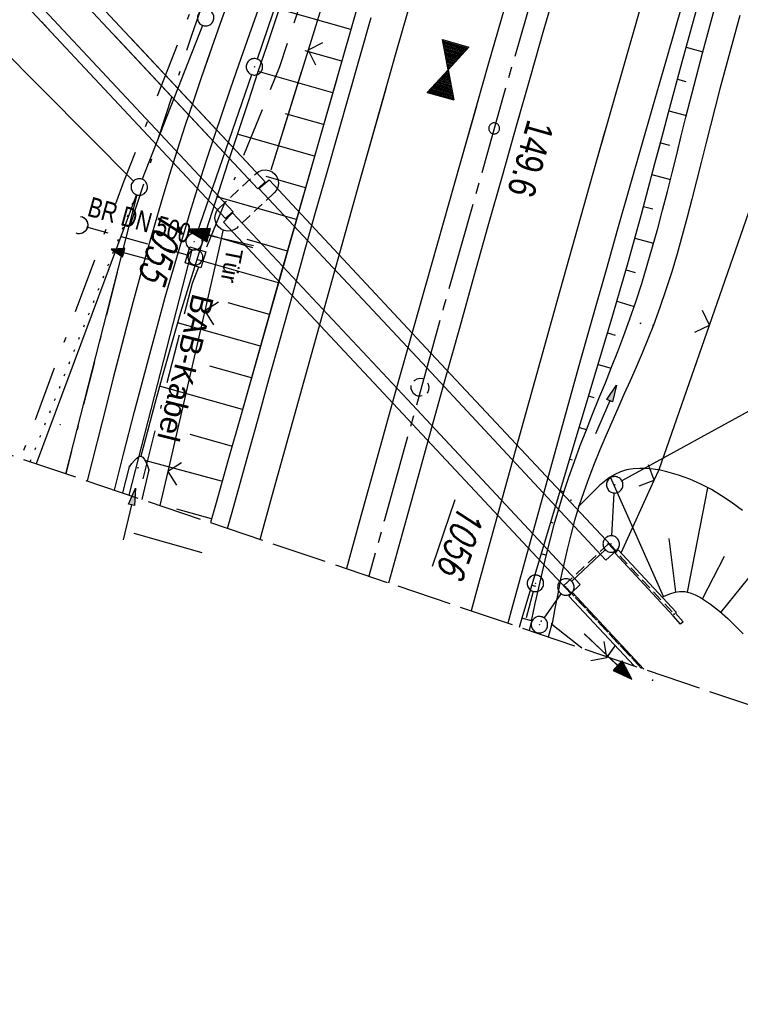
# Model space of a CAD drawing. Extents: x 511997 to 512565, y 475430 to 476399.
# Tile 2 of 32: x 512122 to 512188, y 475430 to 475520. Entities that reach past the tile are written whole.
import ezdxf
from ezdxf.enums import TextEntityAlignment as Align

# ---------------------------------------------------------------- set-up
doc = ezdxf.new("R2010")
doc.units = 0
doc.header["$LTSCALE"] = 10
doc.header["$MEASUREMENT"] = 0
for name, pattern in [('ACAD_ISO16W100', [73, 15, -6.5, 15, -6.5, 15, -7, 1, -7]), ('ACHSE', [5.5, 4, -0.5, 0.5, -0.5]), ('AUSGEZOGEN', [0]), ('LT00', [0]), ('LT08', [0.42, 0.2, -0.1, 0.02, -0.1]), ('LT14', [0.6, 0.5, -0.1]), ('LT17', [0.15, 0.1, -0.05]), ('PUNKTX2_STR', [0.6, 0.1, -0.5]), ('STRICHLINIE2', [0.375, 0.25, -0.125])]:
    doc.linetypes.add(name, pattern=pattern)
doc.layers.get('0').update_dxf_attribs({"linetype": 'LT00'})
for name, color, linetype in [('--WASSER_GRENZE', 180, 'PUNKTX2_STR'), ('-AX-020', 250, 'ACHSE'), ('-Halt-Pfeil', 4, 'LT00'), ('-Haltung', 182, 'STRICHLINIE2'), ('-Haltungsbeschriftung', 182, 'LT00'), ('-HTP-20W', 11, 'LT00'), ('-ST-20-1', 250, 'LT00'), ('BAB-KABEL', 220, 'ACAD_ISO16W100'), ('BAB-KABEL_TEXT', 221, 'Continuous'), ('DFK_AB_FLNR', 7, 'Continuous'), ('DFK_AB_L', 21, 'LT00'), ('DFK_AB_P', 7, 'LT00'), ('DFK_FLUR_NR', 250, 'LT00'), ('DFK_GZPKT', 250, 'LT00'), ('DFK_KATASTER', 250, 'LT00'), ('DFK_TOPO-SYM', 252, 'LT00'), ('GEMEINDEGRENZE', 3, 'LT08'), ('PFEIL', 140, 'AUSGEZOGEN'), ('STROM_UNTER', 80, 'LT08'), ('TOR_TEXT', 11, 'Continuous'), ('V89_AFBR_BAB', 250, 'LT00'), ('V89_BOESCH', 250, 'LT00'), ('V89_BOSCHUNG', 250, 'LT00'), ('V89_BR_KAPPE', 30, 'LT00'), ('V89_BR_WID', 30, 'LT17'), ('V89_BRUECK', 30, 'LT17'), ('V89_GRABEN', 250, 'LT00'), ('V89_KA_MULD', 182, 'LT00'), ('V89_KA_PRUF', 182, 'LT00'), ('V89_LD_MARK', 250, 'LT00'), ('V89_TOR', 10, 'LT00'), ('V89_UK_DURCH', 182, 'LT00'), ('V89_ZAUN', 40, 'LT00'), ('V90_AFBR_BAB', 250, 'LT00'), ('V90_BOESCH', 250, 'LT00'), ('V90_BOSCHUNG', 250, 'LT00'), ('V90_BR_KAPPE', 30, 'LT00'), ('V90_BR_WID', 30, 'LT17'), ('V90_BRUECK', 30, 'LT17'), ('V90_GRABEN', 250, 'LT00'), ('V90_KA_MULD', 182, 'LT00'), ('V90_KA_PRUF', 182, 'LT00'), ('V90_LD_MARK', 250, 'LT00'), ('V90_PK_GR', 1, 'LT00'), ('V90_TOR', 10, 'LT00'), ('V90_UK_DURCH', 182, 'LT00'), ('V90_ZAUN', 40, 'LT00')]:
    doc.layers.add(name, color=color, linetype=linetype)
doc.layers.add('-BLATT_89-RAND', color=7, linetype='LT14', plot=False)
doc.styles.add('Beschrift', font='ARIAL.TTF')
doc.styles.add('Haltungsbeschriftung', font='ARIAL.TTF', dxfattribs={"width": 0.75})
doc.styles.get("Standard").update_dxf_attribs({"font": 'romans.shx'})

# ---------------------------------------------------------------- blocks, each defined once
blk = doc.blocks.new('SYMB7301')
at = {"color": 0, "linetype": 'ByBlock'}
for p, q in [((-0.128693, 0), (0, 0.128693)), ((0, -0.128693), (-0.128693, 0)), ((0, 0.128693), (0.128693, 0)), ((0.128693, 0), (0, -0.128693)), ((0.000059, -0.009738), (0.000059, 0.009897)), ((-0.00901, -0.004339), (-0.002225, -0.009749))]:
    blk.add_line(p, q, dxfattribs=at)
for points in [[(-0.002225, 0.009749), (-0.00901, 0.004339), (-0.00901, -0.004339)], [(0.01, 0), (0.006235, 0.007818), (-0.002225, 0.009749)], [(-0.002225, -0.009749), (0.006235, -0.007818), (0.01, 0)]]:
    blk.add_lwpolyline(points, dxfattribs=at)
blk = doc.blocks.new('SYMB7010')
at = {"color": 0, "linetype": 'ByBlock'}
for points in [[(-0.031408, 0.499213), (-0.093728, 0.49134), (-0.15457, 0.475719), (-0.212975, 0.452595), (-0.268021, 0.422333), (-0.31884, 0.385411), (-0.36463, 0.342411), (-0.40467, 0.29401), (-0.438329, 0.240973), (-0.465074, 0.184136), (-0.484486, 0.124395), (-0.496256, 0.062692), (-0.5002, 0)], [(-0.5002, 0), (-0.496256, -0.062692), (-0.484486, -0.124395), (-0.465075, -0.184136), (-0.438329, -0.240973), (-0.404671, -0.29401), (-0.36463, -0.342411), (-0.31884, -0.385411), (-0.268021, -0.422333), (-0.212975, -0.452595), (-0.154571, -0.475719), (-0.093728, -0.49134), (-0.031408, -0.499213), (0.031408, -0.499213)], [(0.5002, 0), (0.496256, 0.062692), (0.484485, 0.124395), (0.465074, 0.184136), (0.438329, 0.240973), (0.40467, 0.29401), (0.36463, 0.342411), (0.31884, 0.385411), (0.268021, 0.422333), (0.212975, 0.452595), (0.15457, 0.475719), (0.093728, 0.49134), (0.031408, 0.499213), (-0.031408, 0.499213)], [(0.031408, -0.499213), (0.093728, -0.491341), (0.15457, -0.475719), (0.212975, -0.452595), (0.268021, -0.422333), (0.31884, -0.385411), (0.36463, -0.342411), (0.404671, -0.294011), (0.438329, -0.240974), (0.465075, -0.184136), (0.484486, -0.124395), (0.496256, -0.062692), (0.500201, 0)]]:
    blk.add_lwpolyline(points, dxfattribs=at)
blk = doc.blocks.new('SYMB0003')
at = {"color": 0, "linetype": 'ByBlock'}
for p, q in [((-0.015712, 0), (0.010166, 0.012015)), ((0, -0.021257), (-0.015712, 0)), ((0.010166, 0.012015), (0, -0.021257))]:
    blk.add_line(p, q, dxfattribs=at)
for points in [[(-0.031395, 0.499013), (-0.093691, 0.491144), (-0.154509, 0.475528), (-0.21289, 0.452414), (-0.267913, 0.422164), (-0.318712, 0.385257), (-0.364484, 0.342274), (-0.404509, 0.293893), (-0.438154, 0.240877), (-0.464888, 0.184062), (-0.484292, 0.124345), (-0.496058, 0.062667), (-0.5, 0)], [(-0.5, 0), (-0.496058, -0.062667), (-0.484292, -0.124345), (-0.464888, -0.184062), (-0.438154, -0.240877), (-0.404509, -0.293893), (-0.364485, -0.342274), (-0.318712, -0.385257), (-0.267914, -0.422164), (-0.21289, -0.452414), (-0.154509, -0.475529), (-0.093691, -0.491144), (-0.031395, -0.499014), (0.031395, -0.499014)], [(0.5, 0), (0.496057, 0.062667), (0.484292, 0.124345), (0.464888, 0.184062), (0.438153, 0.240877), (0.404509, 0.293893), (0.364484, 0.342274), (0.318712, 0.385257), (0.267913, 0.422164), (0.21289, 0.452414), (0.154509, 0.475528), (0.093691, 0.491144), (0.031395, 0.499013), (-0.031395, 0.499013)], [(0.031395, -0.499014), (0.093691, -0.491144), (0.154509, -0.475529), (0.21289, -0.452414), (0.267914, -0.422164), (0.318712, -0.385257), (0.364485, -0.342274), (0.404509, -0.293893), (0.438154, -0.240877), (0.464889, -0.184062), (0.484292, -0.124345), (0.496058, -0.062667), (0.5, 0)]]:
    blk.add_lwpolyline(points, dxfattribs=at)
blk = doc.blocks.new('SYMB0002')
at = {"color": 0, "linetype": 'ByBlock'}
for points in [[(-0.031395, 0.499013), (-0.093691, 0.491144), (-0.154509, 0.475528), (-0.21289, 0.452414), (-0.267913, 0.422164), (-0.318712, 0.385257), (-0.364484, 0.342274), (-0.404509, 0.293893), (-0.438154, 0.240877), (-0.464888, 0.184062), (-0.484292, 0.124345), (-0.496058, 0.062667), (-0.5, 0)], [(-0.5, 0), (-0.496058, -0.062667), (-0.484292, -0.124345), (-0.464888, -0.184062), (-0.438154, -0.240877), (-0.404509, -0.293893), (-0.364485, -0.342274), (-0.318712, -0.385257), (-0.267914, -0.422164), (-0.21289, -0.452414), (-0.154509, -0.475529), (-0.093691, -0.491144), (-0.031395, -0.499014), (0.031395, -0.499014)], [(0.5, 0), (0.496057, 0.062667), (0.484292, 0.124345), (0.464888, 0.184062), (0.438153, 0.240877), (0.404509, 0.293893), (0.364484, 0.342274), (0.318712, 0.385257), (0.267913, 0.422164), (0.21289, 0.452414), (0.154509, 0.475528), (0.093691, 0.491144), (0.031395, 0.499013), (-0.031395, 0.499013)], [(0.031395, -0.499014), (0.093691, -0.491144), (0.154509, -0.475529), (0.21289, -0.452414), (0.267914, -0.422164), (0.318712, -0.385257), (0.364485, -0.342274), (0.404509, -0.293893), (0.438154, -0.240877), (0.464889, -0.184062), (0.484292, -0.124345), (0.496058, -0.062667), (0.5, 0)]]:
    blk.add_lwpolyline(points, dxfattribs=at)
blk = doc.blocks.new('SYMB0011')
at = {"color": 0, "linetype": 'ByBlock'}
for p, q in [((0.5, 0), (-0.5, 0)), ((0, 0.5), (0, -0.5))]:
    blk.add_line(p, q, dxfattribs=at)
blk = doc.blocks.new('SYMB0070')
at = {"color": 0, "linetype": 'ByBlock'}
for p, q in [((-0.5, 0), (0.2, 0)), ((0.5, 0), (0.2, 0.1)), ((0.2, 0.1), (0.2, 0)), ((0.468, 0), (0.21, 0.086)), ((0.21, 0.086), (0.21, -0.086)), ((0.21, -0.086), (0.468, 0)), ((0.22, -0.072), (0.437, 0)), ((0.23, -0.058), (0.405, 0)), ((0.24, -0.045), (0.374, 0)), ((0.342, 0), (0.25, 0.031)), ((0.25, 0.031), (0.25, -0.031)), ((0.25, -0.031), (0.342, 0)), ((0.26, -0.017), (0.31, 0)), ((0.27, -0.003), (0.279, 0))]:
    blk.add_line(p, q, dxfattribs=at)
for points in [[(0.2, 0), (0.2, -0.1), (0.5, 0)], [(0.437, 0), (0.22, 0.072), (0.22, -0.072)], [(0.405, 0), (0.23, 0.058), (0.23, -0.058)], [(0.374, 0), (0.24, 0.045), (0.24, -0.045)], [(0.31, 0), (0.26, 0.017), (0.26, -0.017)], [(0.279, 0), (0.27, 0.003), (0.27, -0.003)]]:
    blk.add_lwpolyline(points, dxfattribs=at)
blk = doc.blocks.new('SYMB1210')
at = {"color": 0, "linetype": 'ByBlock'}
blk.add_line((0.018815, -0.179014), (0.055623, -0.17119), dxfattribs=at)
for points in [[(-0.2, -0.2), (-0.2, 0.2), (0.2, 0.2), (0.2, -0.2), (-0.2, -0.2)], [(0.018815, 0.179014), (-0.018815, 0.179014), (-0.055623, 0.17119), (-0.09, 0.155885), (-0.120444, 0.133766), (-0.145623, 0.105801), (-0.164438, 0.073213), (-0.176067, 0.037424), (-0.18, 0)], [(-0.18, 0), (-0.176067, -0.037424), (-0.164438, -0.073213), (-0.145623, -0.105801), (-0.120444, -0.133766), (-0.09, -0.155885), (-0.055623, -0.17119), (-0.018815, -0.179014), (0.018815, -0.179014)], [(0.18, 0), (0.176067, 0.037424), (0.164438, 0.073213), (0.145623, 0.105801), (0.120444, 0.133766), (0.09, 0.155885), (0.055623, 0.17119), (0.018815, 0.179014)], [(0.055623, -0.17119), (0.09, -0.155885), (0.120444, -0.133766), (0.145623, -0.105801), (0.164438, -0.073213), (0.176067, -0.037424), (0.18, 0)]]:
    blk.add_lwpolyline(points, dxfattribs=at)
blk = doc.blocks.new('SYMB1107')
at = {"color": 0, "linetype": 'ByBlock'}
for points in [[(-0.2, 0), (-0.196157, 0.039018), (-0.184776, 0.076537), (-0.166294, 0.111114), (-0.141421, 0.141421), (-0.111114, 0.166294), (-0.076537, 0.184776), (-0.039018, 0.196157), (0, 0.2)], [(0, 0.2), (0.039018, 0.196157), (0.076537, 0.184776), (0.111114, 0.166294), (0.141421, 0.141421), (0.166294, 0.111114), (0.184776, 0.076537), (0.196157, 0.039018), (0.2, 0)]]:
    blk.add_lwpolyline(points, dxfattribs=at)
blk = doc.blocks.new('SYMB0024')
at = {"color": 0, "linetype": 'ByBlock'}
for p, q in [((-0.5, 0.5), (0, 0)), ((0, 0), (0.5, 0.5))]:
    blk.add_line(p, q, dxfattribs=at)
blk = doc.blocks.new('Pfreil3')
at = {"layer": 'PFEIL'}
blk.add_hatch(color=256, dxfattribs=at).paths.add_polyline_path([(-1.549, 0.273), (-1.549, -0.273), (0, 0)])
for p, q in [((-1.549, 0), (-4.831, 0)), ((-1.549, -0.273), (-1.549, 0.273)), ((-1.549, 0.273), (0, 0)), ((0, 0), (-1.549, -0.273))]:
    blk.add_line(p, q, dxfattribs=at)
blk = doc.blocks.new('SYMB0072')
at = {"color": 0, "linetype": 'ByBlock'}
for p, q in [((-0.5, -0.25), (-0.5, 0.25)), ((-0.5, 0.25), (0, 0)), ((-0.5, -0.25), (-0.5, 0.25)), ((-0.48, -0.24), (-0.48, 0.24)), ((-0.46, -0.23), (-0.46, 0.23)), ((-0.44, -0.22), (-0.44, 0.22)), ((-0.42, -0.21), (-0.42, 0.21)), ((-0.4, -0.2), (-0.4, 0.2)), ((-0.38, -0.19), (-0.38, 0.19)), ((-0.36, -0.18), (-0.36, 0.18)), ((0.36, -0.18), (0.36, 0.18)), ((0.38, -0.19), (0.38, 0.19)), ((0.4, -0.2), (0.4, 0.2)), ((0.42, -0.21), (0.42, 0.21)), ((0.44, -0.22), (0.44, 0.22)), ((0.46, -0.23), (0.46, 0.23)), ((0.48, -0.24), (0.48, 0.24)), ((0.5, -0.25), (0.5, 0.25)), ((0, 0), (-0.5, -0.25)), ((-0.34, -0.17), (-0.34, 0.17)), ((-0.32, -0.16), (-0.32, 0.16)), ((-0.3, -0.15), (-0.3, 0.15)), ((-0.28, -0.14), (-0.28, 0.14)), ((-0.26, -0.13), (-0.26, 0.13)), ((-0.24, -0.12), (-0.24, 0.12)), ((-0.22, -0.11), (-0.22, 0.11)), ((-0.2, -0.1), (-0.2, 0.1)), ((-0.18, -0.09), (-0.18, 0.09)), ((-0.16, -0.08), (-0.16, 0.08)), ((-0.14, -0.07), (-0.14, 0.07)), ((-0.12, -0.06), (-0.12, 0.06)), ((-0.1, -0.05), (-0.1, 0.05)), ((-0.08, -0.04), (-0.08, 0.04)), ((-0.06, -0.03), (-0.06, 0.03)), ((-0.04, -0.02), (-0.04, 0.02)), ((-0.02, -0.01), (-0.02, 0.01)), ((0.02, -0.01), (0.02, 0.01)), ((0.04, -0.02), (0.04, 0.02)), ((0.06, -0.03), (0.06, 0.03)), ((0.08, -0.04), (0.08, 0.04)), ((0.1, -0.05), (0.1, 0.05)), ((0.12, -0.06), (0.12, 0.06)), ((0.14, -0.07), (0.14, 0.07)), ((0.16, -0.08), (0.16, 0.08)), ((0.18, -0.09), (0.18, 0.09)), ((0.2, -0.1), (0.2, 0.1)), ((0.22, -0.11), (0.22, 0.11)), ((0.24, -0.12), (0.24, 0.12)), ((0.26, -0.13), (0.26, 0.13)), ((0.28, -0.14), (0.28, 0.14)), ((0.3, -0.15), (0.3, 0.15)), ((0.32, -0.16), (0.32, 0.16)), ((0.34, -0.17), (0.34, 0.17))]:
    blk.add_line(p, q, dxfattribs=at)
blk.add_lwpolyline([(0, 0), (0.5, 0.25), (0.5, -0.25), (0, 0)], dxfattribs=at)

msp = doc.modelspace()

# ---------------------------------------------------------------- linework, layer by layer
at = {"layer": '--WASSER_GRENZE', "ltscale": 0.2}
msp.add_line((512122.986, 475479.847), (512132.643, 475504.173), dxfattribs=at)
at = {"layer": '-AX-020', "ltscale": 0.2, "flags": 128}
msp.add_lwpolyline([(512469.633, 476339.086), (512464.81, 476328.445), (512455.84, 476308.46), (512446.944, 476288.443), (512438.12, 476268.394), (512429.37, 476248.313), (512420.694, 476228.2), (512412.09, 476208.055), (512403.561, 476187.879), (512395.105, 476167.672), (512386.723, 476147.434), (512378.415, 476127.166), (512370.181, 476106.867), (512362.021, 476086.539), (512353.936, 476066.181), (512345.925, 476045.794), (512337.988, 476025.377), (512330.127, 476004.932), (512322.339, 475984.458), (512314.627, 475963.955), (512306.989, 475943.425), (512299.427, 475922.867), (512291.94, 475902.281), (512284.528, 475881.669), (512277.191, 475861.029), (512269.93, 475840.362), (512262.744, 475819.67), (512255.634, 475798.951), (512248.599, 475778.206), (512241.641, 475757.436), (512234.758, 475736.641), (512227.951, 475715.82), (512221.221, 475694.975), (512214.566, 475674.105), (512207.988, 475653.211), (512201.487, 475632.294), (512200.128, 475627.887), (512194.281, 475608.791), (512188.5, 475589.674), (512182.785, 475570.538), (512177.137, 475551.381), (512171.56, 475532.204), (512166.053, 475513.007), (512160.618, 475493.788), (512155.257, 475474.55), (512153.847, 475469.413)], dxfattribs=at)
at = {"layer": '-BLATT_89-RAND'}
msp.add_lwpolyline([(512293.557, 476398.611), (511997.317, 475522.331), (512269.201, 475430.416), (512565.441, 476306.697), (512293.557, 476398.611)], dxfattribs=at)
at = {"layer": '-Haltung'}
for p, q in [((512137.311, 475498.66), (512128.15, 475501.206)), ((512168.817, 475468.033), (512167.901, 475464.662))]:
    msp.add_line(p, q, dxfattribs=at)
at = {"layer": 'BAB-KABEL', "ltscale": 0.03, "flags": 128}
msp.add_lwpolyline([(512451.513, 476345.212), (512438.563, 476315.939), (512418.177, 476270.118), (512378.72, 476177.833), (512359.892, 476131.364), (512341.348, 476084.783), (512322.575, 476038.314), (512304.817, 475991.341), (512287.677, 475944.24), (512270.282, 475897.168), (512254.121, 475849.696), (512237.768, 475802.276), (512221.53, 475754.824), (512205.859, 475707.192), (512190.782, 475659.377), (512175.78, 475611.52), (512161.516, 475563.423), (512145.692, 475515.804), (512137.725, 475496.074), (512132.797, 475476.53)], dxfattribs=at)
at = {"layer": 'DFK_AB_L'}
for p, q in [((512167.588, 475586.78), (512143.652, 475516.52)), ((512138.165, 475500.589), (512143.166, 475515.101)), ((512132.009, 475476.796), (512137.734, 475499.153)), ((512192.663, 475486.759), (512176.897, 475478.101)), ((512175.965, 475473.089), (512176.196, 475476.991)), ((512175.375, 475471.824), (512172.335, 475468.946)), ((512169.81, 475465.604), (512171.36, 475467.816))]:
    msp.add_line(p, q, dxfattribs=at)
at = {"layer": 'DFK_KATASTER'}
for p, q in [((512132.391, 475505.401), (512080.569, 475557.459)), ((512138.696, 475519.582), (512133.194, 475505.568)), ((512132.658, 475504.167), (512123.533, 475479.662)), ((512126.232, 475478.749), (512132.734, 475504.143))]:
    msp.add_line(p, q, dxfattribs=at)
at = {"layer": 'GEMEINDEGRENZE', "ltscale": 2.5, "flags": 128}
msp.add_lwpolyline([(512284.949, 475476.998), (512267.813, 475490.734), (512251.305, 475522.191), (512242.372, 475555.297), (512229.966, 475584.983), (512227.01, 475610.403), (512238.863, 475661.136), (512275.546, 475791.694), (512297.962, 475860.403), (512299.316, 475864.34), (512322.104, 475898.593), (512340.391, 475931.958), (512366.594, 476019.311), (512318.086, 476028.592), (512312.283, 476031.122), (512305.694, 476033.81), (512287.822, 475996.961), (512243.161, 475928.693), (512232.748, 475919.285), (512200.581, 475820.897), (512193.735, 475799.022), (512174.798, 475704.059), (512153.081, 475591.513), (512137.53, 475520.718), (512131.519, 475505.406), (512122.111, 475480.142)], dxfattribs=at)
at = {"layer": 'STROM_UNTER', "ltscale": 2, "flags": 128}
msp.add_lwpolyline([(512446.369, 476346.951), (512441.892, 476337.518), (512422.539, 476294.305), (512409.881, 476265.147), (512403.866, 476251.367), (512398.739, 476239.701), (512387.194, 476212.416), (512377.329, 476188.659), (512363.534, 476155.453), (512355.322, 476135.553), (512344.463, 476108.791), (512339.243, 476095.976), (512321.539, 476050.791), (512313.701, 476028.7), (512300.89, 475996.826), (512277.431, 475933.712), (512263.448, 475896.168), (512257.639, 475879.287), (512247.911, 475851.33), (512241.343, 475831.491), (512239.156, 475825.047), (512227.449, 475790.801), (512213.665, 475750.663), (512199.436, 475707.54), (512188.929, 475674.396), (512180.505, 475646.828), (512162.536, 475589.792), (512151.757, 475558.716), (512137.695, 475518.747), (512131.717, 475500.22), (512126.236, 475478.748)], dxfattribs=at)
at = {"layer": 'V89_AFBR_BAB'}
for points in [[(512185.543, 475587.268), (512184.132, 475582.567), (512182.724, 475577.866), (512181.321, 475573.164), (512179.922, 475568.459), (512178.531, 475563.753), (512177.12, 475558.948), (512175.716, 475554.14), (512174.318, 475549.331), (512172.924, 475544.52), (512171.533, 475539.709), (512169.832, 475533.82), (512168.134, 475527.931), (512166.44, 475522.04), (512164.75, 475516.148), (512162.149, 475507.039), (512159.562, 475497.926), (512157.898, 475492.033), (512156.241, 475486.137), (512154.592, 475480.239), (512152.954, 475474.338), (512151.79, 475470.109)], [(512141.268, 475522.501), (512140.291, 475519.753), (512139.324, 475517.001), (512138.565, 475514.81), (512137.816, 475512.615), (512137.082, 475510.415), (512136.365, 475508.21), (512135.668, 475505.999), (512134.969, 475503.701), (512134.293, 475501.395), (512133.636, 475499.084), (512132.996, 475496.768), (512132.37, 475494.448), (512131.756, 475492.125), (512131.15, 475489.799), (512130.551, 475487.471), (512129.955, 475485.143), (512128.158, 475478.101), (512128.157, 475478.098)], [(512155.668, 475468.798), (512156.874, 475473.183), (512158.178, 475477.901), (512159.488, 475482.618), (512160.802, 475487.334), (512162.12, 475492.049), (512163.44, 475496.763), (512164.719, 475501.322), (512166.002, 475505.88), (512167.29, 475510.436), (512168.585, 475514.99), (512169.72, 475518.955), (512170.86, 475522.919)], [(512130.652, 475477.255), (512131.485, 475480.533), (512132.491, 475484.427), (512133.175, 475487.028), (512133.868, 475489.627), (512134.574, 475492.223), (512135.294, 475494.815), (512136.031, 475497.402), (512136.786, 475499.983), (512137.561, 475502.558), (512138.359, 475505.126), (512139.057, 475507.307), (512139.771, 475509.483), (512140.5, 475511.655), (512141.24, 475513.822), (512141.992, 475515.986), (512142.963, 475518.742), (512143.947, 475521.494)], [(512182.346, 475521.387), (512181.014, 475516.756), (512179.683, 475512.124), (512178.621, 475508.425), (512177.561, 475504.727), (512176.504, 475501.027), (512175.45, 475497.326), (512174.401, 475493.624), (512173.134, 475489.125), (512171.874, 475484.625), (512170.621, 475480.122), (512169.373, 475475.618), (512168.129, 475471.113), (512166.889, 475466.607), (512166.486, 475465.141)], [(512140.964, 475473.769), (512141.373, 475475.24), (512142.529, 475479.392), (512143.685, 475483.544), (512144.737, 475487.326), (512145.788, 475491.108), (512146.842, 475494.889), (512147.898, 475498.67), (512148.96, 475502.449), (512150.028, 475506.226), (512151.031, 475509.747), (512152.039, 475513.268), (512153.049, 475516.787), (512154.058, 475520.307)]]:
    msp.add_lwpolyline(points, dxfattribs=at)
at = {"layer": 'V89_BOESCH'}
for p, q in [((512173.582, 475476.389), (512172.982, 475475.805)), ((512167.567, 475464.775), (512167.8, 475465.619))]:
    msp.add_line(p, q, dxfattribs=at)
for points in [[(512172.512, 475589.135), (512171.001, 475583.999), (512169.496, 475578.863), (512167.995, 475573.725), (512166.496, 475568.586), (512163.726, 475559.072), (512160.962, 475549.555), (512158.204, 475540.037), (512155.453, 475530.517), (512152.711, 475520.995), (512149.189, 475508.717), (512145.681, 475496.434), (512142.19, 475484.147), (512141.022, 475480.021), (512139.857, 475475.894), (512139.407, 475474.295)], [(512146.129, 475522.47), (512145.326, 475520.099), (512144.529, 475517.725), (512143.737, 475515.35), (512142.827, 475512.62), (512141.92, 475509.888), (512141.019, 475507.155), (512140.125, 475504.419), (512139.243, 475501.679), (512138.375, 475498.936), (512137.522, 475496.188), (512136.689, 475493.434), (512135.877, 475490.674), (512135.09, 475487.907), (512134.329, 475485.133), (512133.906, 475483.536), (512133.488, 475481.938), (512133.074, 475480.34)], [(512167.8, 475465.619), (512176.065, 475493.193), (512176.741, 475495.487), (512177.399, 475497.787), (512178.041, 475500.09), (512178.671, 475502.398), (512179.292, 475504.708), (512179.909, 475507.019), (512180.524, 475509.331), (512181.14, 475511.642), (512182.387, 475516.261), (512183.654, 475520.875)], [(512187.895, 475475.385), (512186.862, 475476.146), (512185.968, 475476.743), (512185.043, 475477.297), (512184.085, 475477.8), (512183.092, 475478.244), (512182.061, 475478.621), (512180.989, 475478.924), (512180.374, 475479.057), (512179.753, 475479.156), (512179.131, 475479.216), (512178.516, 475479.23), (512177.912, 475479.189), (512177.328, 475479.088), (512176.769, 475478.919), (512176.259, 475478.687), (512175.774, 475478.395), (512175.31, 475478.054), (512174.863, 475477.673), (512174.429, 475477.261), (512174.004, 475476.83), (512173.582, 475476.389)], [(512180.555, 475467.516), (512180.95, 475467.689), (512181.345, 475467.843), (512181.74, 475467.961), (512182.135, 475468.024), (512182.621, 475468.008), (512183.104, 475467.898), (512183.583, 475467.711), (512184.054, 475467.465), (512184.515, 475467.175), (512184.963, 475466.859), (512185.777, 475466.224), (512186.54, 475465.56), (512187.259, 475464.87), (512187.941, 475464.16)]]:
    msp.add_lwpolyline(points, dxfattribs=at)
at = {"layer": 'V89_BOSCHUNG'}
for p, q in [((512152.2, 475519.216), (512145.653, 475521.068)), ((512151.372, 475516.333), (512148.034, 475517.277)), ((512182.75, 475517.589), (512184.263, 475517.174)), ((512150.544, 475513.449), (512143.744, 475515.372)), ((512181.961, 475514.69), (512182.733, 475514.483)), ((512181.179, 475511.788), (512182.767, 475511.374)), ((512149.718, 475510.565), (512146.256, 475511.544)), ((512148.892, 475507.681), (512141.849, 475509.673)), ((512180.406, 475508.89), (512181.225, 475508.676)), ((512148.068, 475504.796), (512144.488, 475505.809)), ((512179.635, 475505.99), (512181.318, 475505.551)), ((512147.244, 475501.912), (512139.979, 475503.967)), ((512178.86, 475503.098), (512179.716, 475502.869)), ((512146.421, 475499.027), (512142.741, 475500.068)), ((512178.073, 475500.208), (512179.786, 475499.74)), ((512145.598, 475496.142), (512138.159, 475498.246)), ((512177.269, 475497.329), (512178.105, 475497.09)), ((512144.777, 475493.256), (512141.026, 475494.317)), ((512176.439, 475494.452), (512178.021, 475493.988)), ((512143.957, 475490.371), (512136.413, 475492.504)), ((512175.582, 475491.582), (512176.294, 475491.368)), ((512143.137, 475487.485), (512139.356, 475488.554)), ((512174.721, 475488.708), (512175.914, 475488.35)), ((512142.318, 475484.599), (512134.765, 475486.735)), ((512173.859, 475485.834), (512174.323, 475485.696)), ((512172.998, 475482.961), (512173.664, 475482.761)), ((512141.315, 475481.26), (512137.558, 475482.323)), ((512140.411, 475478.065), (512133.425, 475479.963)), ((512172.137, 475480.087), (512172.365, 475480.019)), ((512180.685, 475467.573), (512175.847, 475478.443)), ((512171.275, 475477.213), (512171.614, 475477.112)), ((512182.877, 475467.96), (512184.725, 475477.472)), ((512139.507, 475474.629), (512136.342, 475475.522)), ((512170.414, 475474.34), (512170.587, 475474.288)), ((512181.805, 475467.975), (512181.202, 475472.853)), ((512185.913, 475466.109), (512191.1, 475472.545)), ((512169.553, 475471.466), (512170.01, 475471.329)), ((512184.239, 475467.353), (512186.24, 475471.233)), ((512168.691, 475468.592), (512169.01, 475468.497)), ((512168.658, 475465.361), (512167.789, 475465.581)), ((512173.249, 475462.855), (512170.504, 475465.023))]:
    msp.add_line(p, q, dxfattribs=at)
at = {"layer": 'V89_BR_KAPPE'}
msp.add_line((512178.887, 475460.949), (512172.387, 475467.917), dxfattribs=at)
for points in [[(512143.728, 475504.685), (512144.386, 475505.336), (512128.503, 475522.329), (512108.614, 475543.601), (512092.05, 475561.283), (512091.377, 475560.683), (512107.919, 475542.984), (512127.852, 475521.668), (512143.728, 475504.685)], [(512141.47, 475502.59), (512140.783, 475501.982), (512124.898, 475518.97), (512105.096, 475540.146), (512088.437, 475557.946), (512089.122, 475558.559), (512105.765, 475540.791), (512125.563, 475519.618), (512141.47, 475502.59)], [(512176.359, 475471.716), (512175.44, 475470.865), (512158.693, 475488.835), (512143.823, 475504.731), (512144.744, 475505.504), (512159.488, 475489.716), (512176.359, 475471.716)], [(512172.23, 475467.831), (512173.08, 475468.668), (512157.357, 475485.498), (512141.424, 475502.503), (512140.608, 475501.651), (512156.934, 475484.209), (512172.23, 475467.831)], [(512176.273, 475471.519), (512176.568, 475471.825), (512181.846, 475466.125), (512181.781, 475466.033), (512182.478, 475465.27), (512182.225, 475465.047), (512181.559, 475465.808), (512176.273, 475471.519)], [(512172.387, 475467.917), (512172.056, 475467.595), (512178.007, 475461.246)]]:
    msp.add_lwpolyline(points, dxfattribs=at)
at = {"layer": 'V89_BR_WID'}
for p, q in [((512171.618, 475468.576), (512175.669, 475472.367)), ((512175.669, 475472.367), (512181.667, 475465.958)), ((512171.618, 475468.576), (512178.694, 475461.014))]:
    msp.add_line(p, q, dxfattribs=at)
at = {"layer": 'V89_BRUECK'}
msp.add_lwpolyline([(512140.145, 475502.887), (512143.559, 475506.083), (512143.815, 475506.27), (512144.11, 475506.384), (512144.424, 475506.418), (512144.737, 475506.369), (512145.026, 475506.24), (512145.272, 475506.041), (512145.458, 475505.785), (512145.571, 475505.489), (512145.603, 475505.175), (512145.553, 475504.862), (512145.423, 475504.574), (512145.223, 475504.329), (512141.797, 475501.122), (512141.54, 475500.959), (512141.251, 475500.865), (512140.948, 475500.846), (512140.649, 475500.903), (512140.374, 475501.033), (512140.14, 475501.227), (512139.962, 475501.473), (512139.851, 475501.756), (512139.813, 475502.058), (512139.852, 475502.359), (512139.965, 475502.642), (512140.145, 475502.887)], dxfattribs=at)
at = {"layer": 'V89_BRUECK', "flags": 128}
msp.add_lwpolyline([(512158.074, 475485.906), (512157.9, 475486.057), (512157.771, 475486.257), (512157.694, 475486.486), (512157.68, 475486.722), (512157.731, 475486.94), (512157.848, 475487.131), (512158.024, 475487.283), (512158.242, 475487.387), (512158.48, 475487.437), (512158.716, 475487.424), (512158.93, 475487.341), (512159.122, 475487.159), (512159.249, 475486.91), (512159.305, 475486.629), (512159.28, 475486.351), (512159.169, 475486.109), (512158.998, 475485.95), (512158.78, 475485.848), (512158.539, 475485.804), (512158.299, 475485.82), (512158.087, 475485.899), (512158.074, 475485.906)], dxfattribs=at)
at = {"layer": 'V89_GRABEN'}
for p, q in [((512131.431, 475476.992), (512132.028, 475479.385)), ((512133.798, 475479.098), (512133.159, 475476.407)), ((512168.683, 475465.459), (512168.436, 475464.481)), ((512170.203, 475463.884), (512170.529, 475465.116))]:
    msp.add_line(p, q, dxfattribs=at)
for points in [[(512168.683, 475465.459), (512169, 475466.912), (512169.321, 475468.364), (512169.65, 475469.812), (512169.992, 475471.257), (512170.351, 475472.697), (512170.73, 475474.13), (512171.135, 475475.555), (512171.568, 475476.971), (512172.052, 475478.428), (512172.565, 475479.876), (512173.103, 475481.315), (512173.66, 475482.749), (512174.229, 475484.179), (512174.806, 475485.607), (512175.385, 475487.034), (512175.959, 475488.463), (512176.524, 475489.895), (512177.072, 475491.332), (512177.6, 475492.776), (512178.166, 475494.42), (512178.701, 475496.074), (512179.209, 475497.737), (512179.693, 475499.408), (512180.157, 475501.085), (512180.605, 475502.768), (512181.04, 475504.454), (512181.466, 475506.144), (512181.887, 475507.835), (512182.307, 475509.527), (512182.728, 475511.218), (512183.47, 475514.142), (512184.232, 475517.059), (512185.015, 475519.969), (512185.824, 475522.872)], [(512187.65, 475520.497), (512186.724, 475517.159), (512185.826, 475513.811), (512184.958, 475510.453), (512184.538, 475508.782), (512184.121, 475507.11), (512183.703, 475505.438), (512183.278, 475503.768), (512182.844, 475502.102), (512182.394, 475500.441), (512181.925, 475498.786), (512181.431, 475497.14), (512180.909, 475495.503), (512180.353, 475493.878), (512179.759, 475492.265), (512179.257, 475490.991), (512178.734, 475489.724), (512178.193, 475488.463), (512177.641, 475487.207), (512177.083, 475485.952), (512176.522, 475484.699), (512175.965, 475483.444), (512175.417, 475482.187), (512174.883, 475480.926), (512174.367, 475479.659), (512173.875, 475478.384), (512173.412, 475477.1), (512172.982, 475475.805), (512172.59, 475474.497), (512172.232, 475473.177), (512171.903, 475471.848), (512171.599, 475470.511), (512171.314, 475469.168), (512171.045, 475467.82), (512170.784, 475466.469), (512170.529, 475465.116)], [(512132.028, 475479.385), (512132.254, 475479.679), (512132.475, 475479.948), (512132.688, 475480.165), (512132.889, 475480.304), (512133.074, 475480.34), (512133.243, 475480.252), (512133.396, 475480.057), (512133.537, 475479.782), (512133.669, 475479.453), (512133.798, 475479.098)]]:
    msp.add_lwpolyline(points, dxfattribs=at)
at = {"layer": 'V89_LD_MARK'}
for points in [[(512143.949, 475472.76), (512145.008, 475476.632), (512148.962, 475490.916), (512152.96, 475505.188), (512156.34, 475517.126), (512159.75, 475529.055), (512163.19, 475540.976), (512166.659, 475552.888), (512170.156, 475564.793), (512173.68, 475576.689), (512177.232, 475588.577), (512180.81, 475600.457), (512184.414, 475612.33), (512188.043, 475624.195), (512191.696, 475636.052), (512197.936, 475656.11), (512204.244, 475676.146), (512210.621, 475696.161), (512217.067, 475716.153), (512223.582, 475736.123), (512230.166, 475756.07), (512236.82, 475775.994), (512243.641, 475796.181)], [(512227.289, 475681.621), (512221.731, 475664.114), (512216.224, 475646.591), (512210.769, 475629.051), (512207.327, 475617.889), (512203.906, 475606.72), (512200.507, 475595.545), (512197.131, 475584.362), (512193.778, 475573.173), (512190.45, 475561.976), (512187.146, 475550.773), (512183.867, 475539.561), (512180.615, 475528.343), (512177.389, 475517.117), (512174.191, 475505.883), (512171.021, 475494.641), (512167.405, 475481.684), (512163.827, 475468.717), (512163.158, 475466.266)]]:
    msp.add_lwpolyline(points, dxfattribs=at)
at = {"layer": 'V89_ZAUN'}
for p, q in [((512152.729, 475531.646), (512148.295, 475517.316)), ((512148.295, 475517.316), (512144.914, 475506.392)), ((512138.884, 475493.581), (512135.518, 475478.964)), ((512135.518, 475478.964), (512134.801, 475475.852)), ((512176.818, 475471.555), (512179.849, 475478.167)), ((512175.581, 475462.066), (512176.29, 475463.078))]:
    msp.add_line(p, q, dxfattribs=at)
for points in [[(512184.88, 475492.293), (512189.411, 475505.289), (512189.567, 475506.516)], [(512140.527, 475500.899), (512140.3, 475499.728), (512138.884, 475493.581)], [(512179.849, 475478.167), (512180.293, 475479.134), (512184.88, 475492.293)]]:
    msp.add_lwpolyline(points, dxfattribs=at)
at = {"layer": 'V90_AFBR_BAB'}
for points in [[(512139.31, 475516.959), (512138.565, 475514.81), (512137.816, 475512.615), (512137.082, 475510.415), (512136.365, 475508.21), (512135.668, 475505.999), (512134.969, 475503.701), (512134.293, 475501.395), (512133.636, 475499.084), (512132.996, 475496.769), (512132.37, 475494.448), (512131.756, 475492.125), (512131.151, 475489.799), (512130.551, 475487.471), (512129.955, 475485.143), (512128.158, 475478.101), (512128.157, 475478.098)], [(512130.652, 475477.255), (512131.485, 475480.533), (512132.491, 475484.427), (512133.175, 475487.028), (512133.868, 475489.628), (512134.574, 475492.223), (512135.294, 475494.815), (512136.031, 475497.402), (512136.786, 475499.983), (512137.561, 475502.558), (512138.359, 475505.126), (512139.057, 475507.307), (512139.771, 475509.483), (512140.5, 475511.655), (512141.24, 475513.822), (512141.992, 475515.986), (512142.141, 475516.409)], [(512140.964, 475473.769), (512141.373, 475475.24), (512142.529, 475479.392), (512143.685, 475483.544), (512144.737, 475487.326), (512145.788, 475491.108), (512146.842, 475494.889), (512147.898, 475498.67), (512148.96, 475502.449), (512150.028, 475506.226), (512151.031, 475509.748), (512152.039, 475513.268), (512152.37, 475514.422)], [(512163.632, 475512.234), (512162.149, 475507.039), (512159.562, 475497.926), (512157.898, 475492.033), (512156.241, 475486.137), (512154.592, 475480.239), (512152.954, 475474.338), (512151.79, 475470.109)], [(512155.668, 475468.798), (512156.874, 475473.183), (512158.178, 475477.901), (512159.488, 475482.618), (512160.802, 475487.334), (512162.12, 475492.049), (512163.44, 475496.763), (512164.719, 475501.322), (512166.002, 475505.88), (512167.29, 475510.436), (512167.583, 475511.467)], [(512178.865, 475509.275), (512178.621, 475508.425), (512177.561, 475504.727), (512176.504, 475501.027), (512175.45, 475497.326), (512174.401, 475493.624), (512173.134, 475489.125), (512171.874, 475484.625), (512170.621, 475480.122), (512169.373, 475475.618), (512168.129, 475471.113), (512166.889, 475466.607), (512166.486, 475465.141)]]:
    msp.add_lwpolyline(points, dxfattribs=at)
at = {"layer": 'V90_BOESCH'}
msp.add_line((512173.582, 475476.389), (512172.982, 475475.805), dxfattribs=at)
for points in [[(512143.972, 475516.054), (512143.737, 475515.35), (512142.827, 475512.62), (512141.92, 475509.888), (512141.019, 475507.155), (512140.125, 475504.419), (512139.243, 475501.679), (512138.375, 475498.936), (512137.522, 475496.188), (512136.689, 475493.434), (512135.877, 475490.674), (512135.09, 475487.907), (512134.329, 475485.133), (512133.906, 475483.536), (512133.488, 475481.938), (512133.074, 475480.34)], [(512150.907, 475514.706), (512149.189, 475508.717), (512145.682, 475496.434), (512142.19, 475484.147), (512141.022, 475480.021), (512139.857, 475475.894), (512139.407, 475474.295)], [(512167.8, 475465.619), (512176.065, 475493.193), (512176.741, 475495.487), (512177.399, 475497.787), (512178.041, 475500.091), (512178.671, 475502.398), (512179.292, 475504.708), (512179.909, 475507.019), (512180.428, 475508.971)], [(512187.895, 475475.385), (512186.862, 475476.146), (512185.968, 475476.743), (512185.043, 475477.297), (512184.085, 475477.8), (512183.092, 475478.244), (512182.061, 475478.621), (512180.989, 475478.924), (512180.374, 475479.057), (512179.753, 475479.156), (512179.131, 475479.217), (512178.516, 475479.23), (512177.912, 475479.189), (512177.328, 475479.088), (512176.769, 475478.919), (512176.259, 475478.687), (512175.774, 475478.395), (512175.31, 475478.054), (512174.863, 475477.673), (512174.429, 475477.261), (512174.004, 475476.83), (512173.582, 475476.389)], [(512180.555, 475467.516), (512180.95, 475467.689), (512181.345, 475467.843), (512181.74, 475467.961), (512182.135, 475468.024), (512182.621, 475468.008), (512183.104, 475467.898), (512183.583, 475467.711), (512184.054, 475467.465), (512184.515, 475467.175), (512184.963, 475466.859), (512185.777, 475466.224), (512186.54, 475465.56), (512187.259, 475464.87), (512187.941, 475464.16)], [(512167.567, 475464.775), (512167.8, 475465.619)]]:
    msp.add_lwpolyline(points, dxfattribs=at)
at = {"layer": 'V90_BOSCHUNG'}
for p, q in [((512150.544, 475513.449), (512143.744, 475515.372)), ((512149.718, 475510.565), (512146.256, 475511.544)), ((512148.892, 475507.681), (512141.849, 475509.673)), ((512180.406, 475508.89), (512181.225, 475508.676)), ((512148.068, 475504.796), (512144.488, 475505.809)), ((512179.635, 475505.99), (512181.318, 475505.551)), ((512147.244, 475501.912), (512139.979, 475503.967)), ((512178.86, 475503.098), (512179.716, 475502.869)), ((512146.421, 475499.027), (512142.741, 475500.068)), ((512178.073, 475500.209), (512179.786, 475499.74)), ((512145.598, 475496.142), (512138.159, 475498.246)), ((512177.269, 475497.329), (512178.105, 475497.09)), ((512144.777, 475493.256), (512141.026, 475494.317)), ((512176.439, 475494.452), (512178.021, 475493.988)), ((512143.957, 475490.371), (512136.413, 475492.504)), ((512175.582, 475491.582), (512176.294, 475491.368)), ((512143.137, 475487.485), (512139.356, 475488.554)), ((512174.721, 475488.708), (512175.914, 475488.35)), ((512142.318, 475484.599), (512134.765, 475486.735)), ((512173.859, 475485.834), (512174.323, 475485.696)), ((512172.998, 475482.961), (512173.664, 475482.761)), ((512141.315, 475481.26), (512137.558, 475482.323)), ((512140.411, 475478.065), (512133.425, 475479.963)), ((512172.137, 475480.087), (512172.365, 475480.019)), ((512180.685, 475467.573), (512175.847, 475478.443)), ((512171.275, 475477.213), (512171.614, 475477.112)), ((512182.877, 475467.96), (512184.725, 475477.472)), ((512139.507, 475474.629), (512136.342, 475475.522)), ((512170.414, 475474.34), (512170.587, 475474.288)), ((512138.663, 475471.555), (512132.451, 475473.308)), ((512181.805, 475467.975), (512181.202, 475472.853)), ((512185.913, 475466.109), (512191.1, 475472.545)), ((512169.553, 475471.466), (512170.01, 475471.329)), ((512184.239, 475467.353), (512186.24, 475471.233)), ((512168.691, 475468.592), (512169.01, 475468.497)), ((512168.658, 475465.361), (512167.789, 475465.58)), ((512173.249, 475462.855), (512170.504, 475465.023))]:
    msp.add_line(p, q, dxfattribs=at)
at = {"layer": 'V90_BR_KAPPE'}
msp.add_line((512130.688, 475518.634), (512143.728, 475504.685), dxfattribs=at)
for points in [[(512141.47, 475502.59), (512140.783, 475501.982), (512124.898, 475518.97), (512123.997, 475519.934)], [(512125.55, 475519.632), (512125.563, 475519.618), (512141.47, 475502.59)], [(512143.728, 475504.685), (512144.386, 475505.336), (512132.238, 475518.333)], [(512176.359, 475471.716), (512175.44, 475470.865), (512158.693, 475488.835), (512143.823, 475504.731), (512144.744, 475505.504), (512159.488, 475489.716), (512176.359, 475471.716)], [(512172.23, 475467.831), (512173.08, 475468.668), (512157.357, 475485.498), (512141.424, 475502.503), (512140.608, 475501.651), (512156.934, 475484.209), (512172.23, 475467.831)], [(512176.273, 475471.519), (512176.568, 475471.825), (512181.846, 475466.125), (512181.781, 475466.033), (512182.478, 475465.27), (512182.225, 475465.047), (512181.559, 475465.808), (512176.273, 475471.519)], [(512172.387, 475467.917), (512172.056, 475467.595), (512178.007, 475461.246)], [(512178.887, 475460.948), (512172.387, 475467.917)]]:
    msp.add_lwpolyline(points, dxfattribs=at)
at = {"layer": 'V90_BR_WID'}
msp.add_lwpolyline([(512178.694, 475461.014), (512171.618, 475468.576), (512175.669, 475472.367), (512181.667, 475465.958)], dxfattribs=at)
at = {"layer": 'V90_BRUECK'}
msp.add_lwpolyline([(512140.145, 475502.887), (512143.559, 475506.083), (512143.815, 475506.27), (512144.11, 475506.384), (512144.424, 475506.418), (512144.737, 475506.369), (512145.026, 475506.24), (512145.272, 475506.041), (512145.458, 475505.785), (512145.571, 475505.489), (512145.603, 475505.175), (512145.553, 475504.862), (512145.423, 475504.574), (512145.223, 475504.329), (512141.797, 475501.122), (512141.54, 475500.959), (512141.251, 475500.865), (512140.948, 475500.846), (512140.649, 475500.903), (512140.374, 475501.033), (512140.14, 475501.227), (512139.962, 475501.473), (512139.851, 475501.756), (512139.813, 475502.058), (512139.852, 475502.359), (512139.965, 475502.642), (512140.145, 475502.887)], dxfattribs=at)
at = {"layer": 'V90_BRUECK', "flags": 128}
msp.add_lwpolyline([(512158.074, 475485.906), (512157.9, 475486.057), (512157.771, 475486.257), (512157.694, 475486.486), (512157.68, 475486.722), (512157.731, 475486.94), (512157.848, 475487.131), (512158.024, 475487.283), (512158.242, 475487.387), (512158.48, 475487.437), (512158.716, 475487.424), (512158.93, 475487.341), (512159.122, 475487.159), (512159.249, 475486.91), (512159.305, 475486.629), (512159.28, 475486.351), (512159.169, 475486.109), (512158.998, 475485.95), (512158.78, 475485.848), (512158.539, 475485.804), (512158.299, 475485.82), (512158.087, 475485.899), (512158.074, 475485.906)], dxfattribs=at)
at = {"layer": 'V90_GRABEN'}
for points in [[(512168.683, 475465.459), (512169, 475466.912), (512169.321, 475468.364), (512169.65, 475469.812), (512169.992, 475471.257), (512170.351, 475472.697), (512170.73, 475474.13), (512171.135, 475475.555), (512171.569, 475476.971), (512172.052, 475478.428), (512172.565, 475479.876), (512173.103, 475481.315), (512173.66, 475482.749), (512174.229, 475484.179), (512174.806, 475485.607), (512175.385, 475487.034), (512175.959, 475488.463), (512176.524, 475489.895), (512177.072, 475491.332), (512177.6, 475492.776), (512178.166, 475494.42), (512178.701, 475496.074), (512179.209, 475497.737), (512179.693, 475499.408), (512180.157, 475501.085), (512180.605, 475502.768), (512181.04, 475504.454), (512181.467, 475506.144), (512181.887, 475507.835), (512182.089, 475508.649)], [(512184.393, 475508.201), (512184.121, 475507.11), (512183.703, 475505.438), (512183.278, 475503.768), (512182.844, 475502.102), (512182.394, 475500.441), (512181.925, 475498.786), (512181.431, 475497.14), (512180.909, 475495.503), (512180.353, 475493.878), (512179.759, 475492.265), (512179.257, 475490.991), (512178.734, 475489.724), (512178.193, 475488.463), (512177.641, 475487.207), (512177.083, 475485.952), (512176.522, 475484.699), (512175.965, 475483.444), (512175.417, 475482.187), (512174.883, 475480.926), (512174.367, 475479.659), (512173.875, 475478.384), (512173.412, 475477.1), (512172.982, 475475.805), (512172.59, 475474.497), (512172.232, 475473.177), (512171.903, 475471.848), (512171.599, 475470.511), (512171.314, 475469.168), (512171.045, 475467.82), (512170.784, 475466.469), (512170.529, 475465.116)], [(512132.029, 475479.385), (512132.254, 475479.679), (512132.475, 475479.948), (512132.688, 475480.165), (512132.889, 475480.304), (512133.074, 475480.34), (512133.243, 475480.252), (512133.396, 475480.057), (512133.537, 475479.782), (512133.669, 475479.453), (512133.798, 475479.098)], [(512131.431, 475476.992), (512132.029, 475479.385)], [(512133.798, 475479.098), (512133.159, 475476.407)], [(512168.683, 475465.459), (512168.436, 475464.481)], [(512170.203, 475463.884), (512170.529, 475465.116)]]:
    msp.add_lwpolyline(points, dxfattribs=at)
at = {"layer": 'V90_LD_MARK'}
for points in [[(512143.949, 475472.76), (512145.008, 475476.632), (512148.962, 475490.916), (512152.96, 475505.188), (512155.407, 475513.832)], [(512175.351, 475509.958), (512174.191, 475505.883), (512171.021, 475494.641), (512167.405, 475481.684), (512163.827, 475468.717), (512163.158, 475466.266)]]:
    msp.add_lwpolyline(points, dxfattribs=at)
at = {"layer": 'V90_ZAUN'}
for p, q in [((512147.681, 475515.333), (512144.914, 475506.392)), ((512138.884, 475493.581), (512135.518, 475478.964)), ((512135.518, 475478.964), (512134.801, 475475.852)), ((512176.818, 475471.555), (512179.849, 475478.167)), ((512175.53, 475461.993), (512176.29, 475463.078))]:
    msp.add_line(p, q, dxfattribs=at)
for points in [[(512184.88, 475492.293), (512189.411, 475505.29), (512189.567, 475506.516)], [(512140.527, 475500.899), (512140.3, 475499.728), (512138.884, 475493.581)], [(512179.849, 475478.167), (512180.293, 475479.134), (512184.88, 475492.293)]]:
    msp.add_lwpolyline(points, dxfattribs=at)

# ---------------------------------------------------------------- block references
at = {"layer": '-Halt-Pfeil', "xscale": 3.999999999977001, "yscale": 4, "zscale": 4, "rotation": 164.4696742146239}
msp.add_blockref('SYMB0070', (512132.277, 475498.664), dxfattribs=at)
at = {"layer": '-HTP-20W', "xscale": 5.000000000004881, "yscale": 5, "zscale": 5, "rotation": 254.1011400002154}
msp.add_blockref('SYMB0072', (512161.052, 475515.544), dxfattribs=at)
at = {"layer": '-ST-20-1', "rotation": 258.929999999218}
msp.add_blockref('SYMB0002', (512165.255, 475510.204), dxfattribs=at)
at = {"layer": 'DFK_AB_P', "xscale": 1.499999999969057, "yscale": 1.5, "zscale": 1.5, "rotation": 251.2881100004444}
for p in [(512143.41, 475515.81), (512137.92, 475499.88), (512176.24, 475477.74), (512175.92, 475472.34), (512171.79, 475468.43), (512169.38, 475464.99)]:
    msp.add_blockref('SYMB0003', p, dxfattribs=at)
at = {"layer": 'DFK_GZPKT', "xscale": 1.499999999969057, "yscale": 1.5, "zscale": 1.5, "rotation": 251.2881100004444}
for p in [(512138.97, 475520.28), (512132.92, 475504.87)]:
    msp.add_blockref('SYMB7010', p, dxfattribs=at)
at = {"layer": 'DFK_TOPO-SYM', "xscale": 0.1, "yscale": 0.1, "zscale": 0.1, "rotation": 359.99968}
msp.add_blockref('SYMB7301', (512125.72, 475483.21), dxfattribs=at)
at = {"layer": 'PFEIL'}
for p, rotation in [((512176.389, 475486.82), 66.91313919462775), ((512132.567, 475477.418), 76.5972115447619)]:
    msp.add_blockref('Pfreil3', p, dxfattribs=dict(at, rotation=rotation))
at = {"layer": 'V89_BR_WID', "xscale": 0.09999999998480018, "yscale": 0.09999999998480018, "zscale": 0.1, "rotation": 251.3214071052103}
for p in [(512175.669, 475472.367), (512171.618, 475468.576), (512181.667, 475465.957)]:
    msp.add_blockref('SYMB0011', p, dxfattribs=at)
at = {"layer": 'V89_KA_MULD', "xscale": 3.800000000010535, "yscale": 3.800000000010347, "zscale": 3.8, "rotation": 253.1622306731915}
msp.add_blockref('SYMB1210', (512138.034, 475498.459), dxfattribs=at)
at = {"layer": 'V89_KA_PRUF', "xscale": 1.499999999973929, "yscale": 1.499999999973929, "zscale": 1.5, "rotation": 251.3214071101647}
msp.add_blockref('SYMB0003', (512169.014, 475468.757), dxfattribs=at)
at = {"layer": 'V89_TOR', "zscale": 6}
for p, xscale, yscale, rotation in [((512140.394, 475500.176), 5.999999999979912, 5.99999999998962, 163.2982655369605), ((512175.64, 475462.097), 5.999999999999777, 5.999999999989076, 316.3622902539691)]:
    msp.add_blockref('SYMB0070', p, dxfattribs=dict(at, xscale=xscale, yscale=yscale, rotation=rotation))
at = {"layer": 'V89_UK_DURCH', "xscale": 4.000000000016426, "yscale": 4.000000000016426, "zscale": 4, "rotation": 251.3214071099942}
msp.add_blockref('SYMB1107', (512127.427, 475501.407), dxfattribs=at)
at = {"layer": 'V89_ZAUN', "yscale": 2.099999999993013, "zscale": 2.1}
for p, xscale, rotation in [((512148.295, 475517.316), 2.099999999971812, 252.8042771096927), ((512138.884, 475493.581), 2.099999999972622, 257.0309571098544), ((512184.88, 475492.293), 2.099999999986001, 70.77933710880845), ((512135.518, 475478.964), 2.099999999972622, 257.0309571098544), ((512179.849, 475478.167), 2.100000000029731, 65.36931710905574), ((512175.53, 475461.993), 2.100000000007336, 54.99027710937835)]:
    msp.add_blockref('SYMB0024', p, dxfattribs=dict(at, xscale=xscale, rotation=rotation))
at = {"layer": 'V90_BR_WID', "xscale": 0.1000000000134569, "yscale": 0.1000000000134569, "zscale": 0.1, "rotation": 259.0065042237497}
for p in [(512175.669, 475472.367), (512171.618, 475468.576), (512181.667, 475465.957), (512179.699, 475459.939)]:
    msp.add_blockref('SYMB0011', p, dxfattribs=at)
at = {"layer": 'V90_KA_MULD', "xscale": 3.799999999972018, "yscale": 3.799999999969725, "zscale": 3.8, "rotation": 253.1626714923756}
msp.add_blockref('SYMB1210', (512138.034, 475498.459), dxfattribs=at)
at = {"layer": 'V90_KA_PRUF', "xscale": 1.500000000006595, "yscale": 1.500000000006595, "zscale": 1.5, "rotation": 259.0065042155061}
msp.add_blockref('SYMB0003', (512169.014, 475468.757), dxfattribs=at)
at = {"layer": 'V90_PK_GR', "xscale": 0.1000000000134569, "yscale": 0.1000000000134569, "zscale": 0.1, "rotation": 259.0065042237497}
for p in [(512177.6, 475492.776), (512178.601, 475492.455), (512179.759, 475492.265), (512133.074, 475480.34), (512132.028, 475479.385), (512132.797, 475479.288), (512133.798, 475479.098), (512171.568, 475476.971), (512172.263, 475476.334), (512172.982, 475475.805), (512168.683, 475465.459), (512169.561, 475465.321), (512170.529, 475465.116)]:
    msp.add_blockref('SYMB0011', p, dxfattribs=at)
at = {"layer": 'V90_TOR', "zscale": 6}
for p, xscale, yscale, rotation in [((512140.394, 475500.176), 5.999999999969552, 5.999999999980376, 167.2510987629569), ((512175.64, 475462.097), 5.999999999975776, 6.000000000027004, 316.226690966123)]:
    msp.add_blockref('SYMB0070', p, dxfattribs=dict(at, xscale=xscale, yscale=yscale, rotation=rotation))
at = {"layer": 'V90_UK_DURCH', "xscale": 4.000000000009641, "yscale": 4.000000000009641, "zscale": 4, "rotation": 259.0065042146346}
msp.add_blockref('SYMB1107', (512127.427, 475501.407), dxfattribs=at)
at = {"layer": 'V90_ZAUN', "yscale": 2.099999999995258, "zscale": 2.1}
for p, xscale, rotation in [((512138.884, 475493.581), 2.099999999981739, 257.0302442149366), ((512184.88, 475492.293), 2.100000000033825, 70.78094421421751), ((512135.518, 475478.964), 2.099999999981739, 257.0302442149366), ((512179.849, 475478.167), 2.100000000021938, 65.3689042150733), ((512175.53, 475461.993), 2.099999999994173, 54.99147421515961)]:
    msp.add_blockref('SYMB0024', p, dxfattribs=dict(at, xscale=xscale, rotation=rotation))

# ---------------------------------------------------------------- texts
at = {"layer": '-Haltungsbeschriftung', "style": 'Haltungsbeschriftung', "width": 0.75}
msp.add_text('BR DN 500', height=1.8, rotation=344.46967, dxfattribs=at).set_placement((512128.096, 475502.262))
at = {"layer": '-ST-20-1', "style": 'Beschrift', "width": 0.8}
msp.add_text('  149.6', height=2.5, rotation=-105.86646, dxfattribs=at).set_placement((512168.759, 475512.62))
at = {"layer": 'BAB-KABEL_TEXT', "style": 'Beschrift'}
msp.add_text('BAB-Kabel', height=2, rotation=256.18732, dxfattribs=at).set_placement((512136.161, 475488.624), align=Align.CENTER)
at = {"layer": 'DFK_AB_FLNR', "oblique": 13.754, "width": 0.75}
msp.add_text('%%U1056', height=2.5, rotation=251.3214, dxfattribs=at).set_placement((512162.104, 475476.101))
at = {"layer": 'DFK_FLUR_NR', "oblique": 13.754, "width": 0.75}
msp.add_text('1055', height=2.5, rotation=251.3214, dxfattribs=at).set_placement((512134.911, 475502.842))
at = {"layer": 'TOR_TEXT', "style": 'Beschrift'}
msp.add_text('Tür', height=1.5, rotation=259.0065, dxfattribs=at).set_placement((512140.913, 475499.38))

doc.saveas('drawing.dxf')
